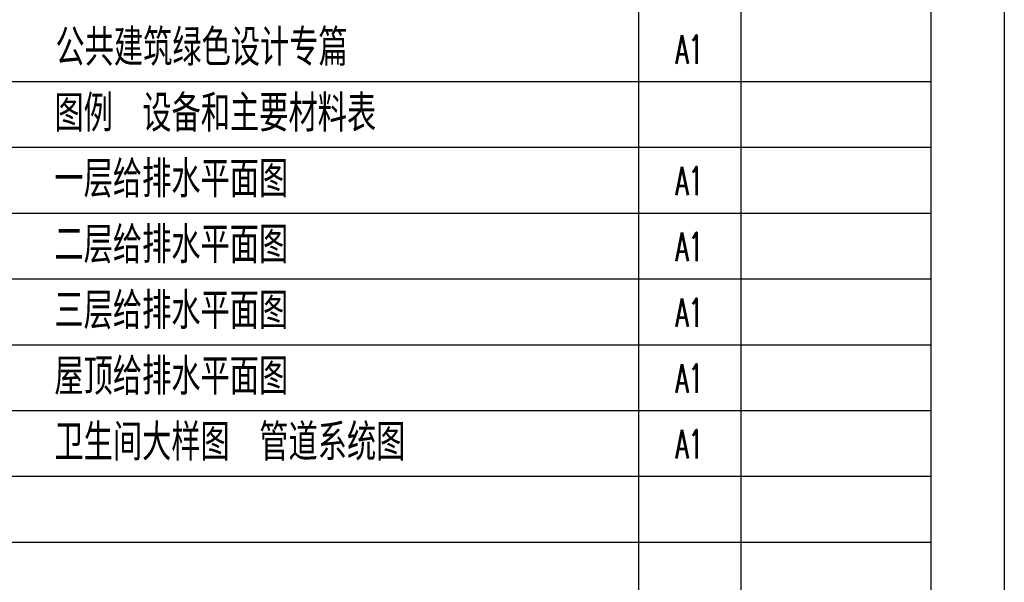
# Model space of a CAD drawing. Extents: x 687841 to 771941, y 252015 to 732780.
# Tile 92 of 99: x 695393 to 708866, y 717930 to 725625. Entities that reach past the tile are written whole.
import ezdxf

# ---------------------------------------------------------------- set-up
doc = ezdxf.new("R2010")
doc.units = 0
doc.header["$LTSCALE"] = 1000
doc.header["$MEASUREMENT"] = 0
doc.layers.get('0').update_dxf_attribs({"linetype": 'CONTINUOUS'})
doc.layers.add('图框', color=4, linetype='CONTINUOUS')
doc.styles.add('_HZTXT', font='txt.shx', dxfattribs={"width": 0.8, "bigfont": 'HZTXT.shx'})
doc.styles.add('HZTXT', font='romans.shx', dxfattribs={"width": 0.7, "height": 500, "bigfont": 'hztxt.shx'})

msp = doc.modelspace()

# ---------------------------------------------------------------- linework, layer by layer
at = {"layer": '图框'}
for p, q in [((707865.8, 704079.8), (707865.8, 732079.8)), ((703865.8, 708579.8), (703865.8, 728279.8)), ((705265.8, 708579.8), (705265.8, 728279.8)), ((689865.8, 724779.8), (707865.8, 724779.8)), ((689865.8, 723879.8), (707865.8, 723879.8)), ((689865.8, 722979.8), (707865.8, 722979.8)), ((689865.8, 722079.8), (707865.8, 722079.8)), ((689865.8, 722079.8), (707865.8, 722079.8)), ((689865.8, 721179.8), (707865.8, 721179.8)), ((689865.8, 720279.8), (707865.8, 720279.8)), ((689865.8, 719379.8), (707865.8, 719379.8)), ((689865.8, 718479.8), (707865.8, 718479.8))]:
    msp.add_line(p, q, dxfattribs=at)
msp.add_lwpolyline([(687840.8, 732779.8), (708865.8, 732779.8), (708865.8, 703079.8), (687840.8, 703079.8)], close=True, dxfattribs=at)

# ---------------------------------------------------------------- texts
for s, height, style, width, p in [('公共建筑绿色设计专篇', 500, '_HZTXT', 0.8, (695882, 724994.7)), ('A1', 390, 'HZTXT', 0.6, (704363.6, 725023.3)), ('图例', 500, '_HZTXT', 0.8, (695867.9, 724094.7)), ('设备和主要材料表', 500, '_HZTXT', 0.8, (697071.1, 724094.7)), ('一层给排水平面图', 500, '_HZTXT', 0.8, (695867.9, 723194.7)), ('A1', 390, 'HZTXT', 0.6, (704363.6, 723223.3)), ('二层给排水平面图', 500, '_HZTXT', 0.8, (695867.9, 722294.7)), ('A1', 390, 'HZTXT', 0.6, (704363.6, 722323.3)), ('三层给排水平面图', 500, '_HZTXT', 0.8, (695867.9, 721394.7)), ('A1', 390, 'HZTXT', 0.6, (704363.6, 721423.3)), ('屋顶给排水平面图', 500, '_HZTXT', 0.8, (695867.9, 720494.7)), ('A1', 390, 'HZTXT', 0.6, (704363.6, 720523.3)), ('卫生间大样图', 500, '_HZTXT', 0.8, (695867.9, 719594.7)), ('管道系统图', 500, '_HZTXT', 0.8, (698671.1, 719594.7)), ('A1', 390, 'HZTXT', 0.6, (704363.6, 719623.3))]:
    msp.add_text(s, height=height, dxfattribs=dict(style=style, width=width)).set_placement(p)

doc.saveas('drawing.dxf')
